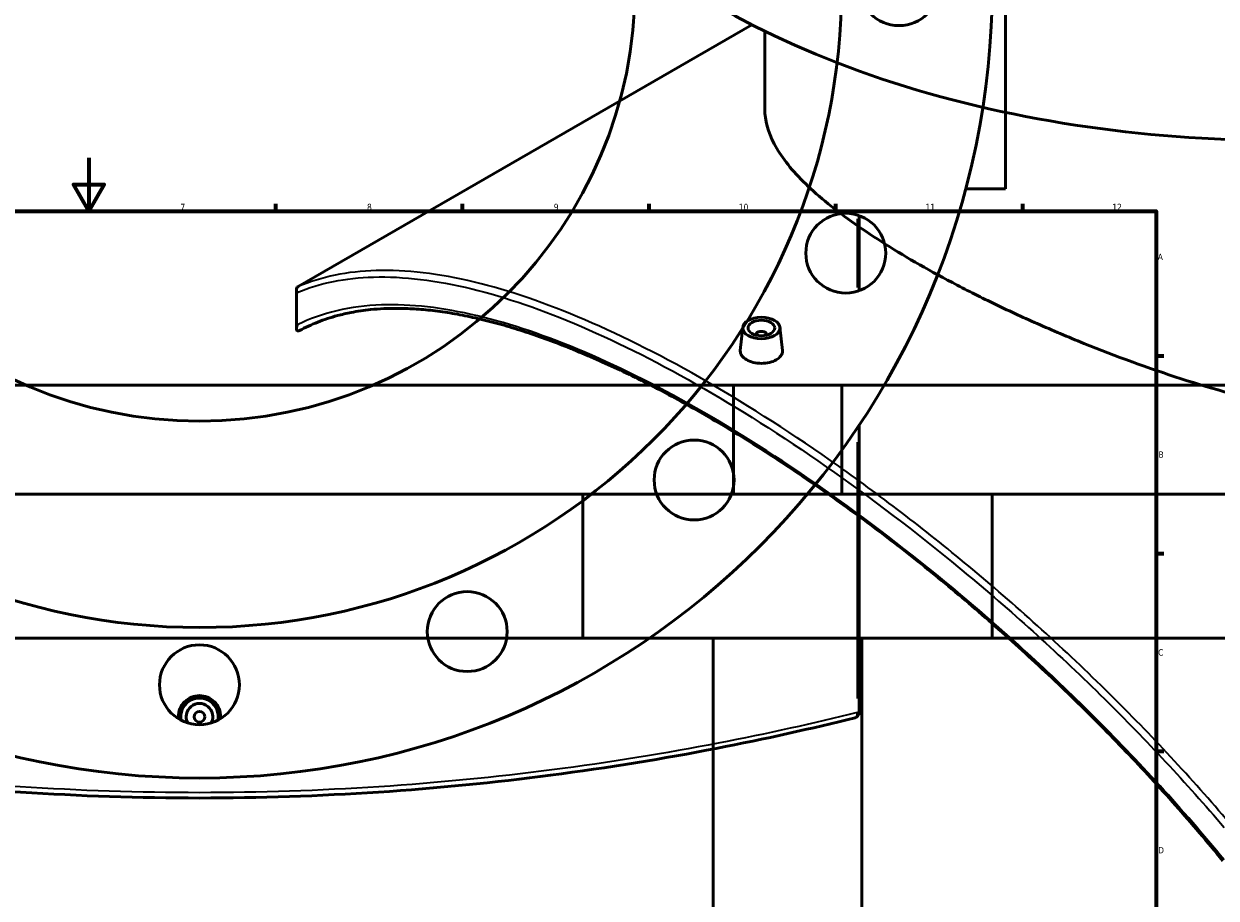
# Model space of a CAD drawing. Header units: millimetres. Extents: x -674 to 1236, y -345 to 989.
# Tile 10 of 12: x 396 to 843, y 316 to 644. Entities that reach past the tile are written whole.
import ezdxf

# ---------------------------------------------------------------- set-up
doc = ezdxf.new("R2010")
doc.units = ezdxf.units.MM
for name, color, linetype, lineweight in [('Border (ANSI)', 7, 'Continuous', 70), ('Dimension (ANSI)', 7, 'Continuous', 25), ('Visible (ANSI)', 7, 'Continuous', 50), ('Visible Narrow (ANSI)', 7, 'Continuous', 35)]:
    doc.layers.add(name, color=color, linetype=linetype, lineweight=lineweight)
doc.styles.add('Note Text (ANSI)', font='tahoma.ttf')
doc.dimstyles.new('Default - mm (ANSI)', dxfattribs={"dimtxt": 2.4, "dimasz": 2.5, "dimexe": 3.175, "dimexo": 1.6002, "dimgap": 0.8, "dimtad": 0, "dimtoh": 1, "dimdec": 0, "dimrnd": 1e-08, "dimzin": 4, "dimdsep": 46, "dimtxsty": 'Note Text (ANSI)', "dimcen": 0.09, "dimdle": 10, "dimclrd": 256, "dimclre": 256, "dimclrt": 5, "dimadec": 1, "dimazin": 1, "dimtfac": 1.27, "dimtofl": 0, "dimtmove": 0, "dimatfit": 3, "dimfxl": 1, "dimtolj": 1, "dimtzin": 4, "dimlwd": -1, "dimlwe": -1, "dimarcsym": 0})

# ---------------------------------------------------------------- blocks, each defined once
blk = doc.blocks.new('Borders Default Border')
at = {"layer": 'Border (ANSI)'}
for p, q in [((490.58, 574), (490.58, 576.8)), ((560.67, 574), (560.67, 576.8)), ((630.75, 574), (630.75, 576.8)), ((700.83, 574), (700.83, 576.8)), ((770.92, 574), (770.92, 576.8)), ((821, 519.75), (823.8, 519.75)), ((821, 445.5), (823.8, 445.5)), ((821, 371.25), (823.8, 371.25))]:
    blk.add_line(p, q, dxfattribs=at)
at = {"layer": 'Border (ANSI)', "flags": 128}
for points in [[(420.5, 594), (420.5, 574), (414.73, 584), (426.27, 584), (420.5, 574)], [(20, 20), (20, 574), (821, 574), (821, 20), (20, 20)]]:
    blk.add_lwpolyline(points, dxfattribs=at)
at = {"layer": 'Border (ANSI)', "color": 5, "true_color": 0x0000ff, "char_height": 2.4, "attachment_point": 7, "style": 'Note Text (ANSI)'}
for s, insert in [('7', (454.8, 574.4)), ('8', (524.84, 574.35)), ('9', (594.92, 574.35)), ('10', (664.35, 574.35)), ('11', (734.43, 574.4)), ('12', (804.52, 574.4)), ('A', (821.58, 555.68)), ('B', (821.87, 481.43)), ('C', (821.71, 407.13)), ('D', (821.72, 332.93))]:
    blk.add_mtext(s, dxfattribs=dict(at, insert=insert))
blk = doc.blocks.new('*D7')
at = {"layer": 'Defpoints', "color": 0, "transparency": 16777216}
for p in [(402.94, 811.18), (521.03, 506.25)]:
    blk.add_point(p, dxfattribs=at)
at = {"layer": 'Dimension (ANSI)', "transparency": 16777216}
for p, q in [((447.56, 695.94), (403.84, 808.85)), ((444.4, 695.94), (447.56, 695.94))]:
    blk.add_line(p, q, dxfattribs=at)
blk.add_solid([(404.23, 809), (403.45, 808.7), (402.94, 811.18)], dxfattribs=at)
at = {"layer": 'Dimension (ANSI)', "color": 5, "transparency": 16777216, "insert": (435.84, 697.24), "char_height": 2.4, "attachment_point": 1, "style": 'Note Text (ANSI)'}
blk.add_mtext('\\A1;∅327', dxfattribs=at)
blk = doc.blocks.new('*D8')
at = {"layer": 'Defpoints', "color": 0, "transparency": 16777216}
for p in [(295.95, 905.57), (628.02, 411.86)]:
    blk.add_point(p, dxfattribs=at)
at = {"layer": 'Dimension (ANSI)', "transparency": 16777216}
for p, q in [((348.73, 827.1), (297.34, 903.49)), ((345.53, 827.1), (348.73, 827.1))]:
    blk.add_line(p, q, dxfattribs=at)
blk.add_solid([(297.69, 903.73), (296.99, 903.26), (295.95, 905.57)], dxfattribs=at)
at = {"layer": 'Dimension (ANSI)', "color": 5, "transparency": 16777216, "insert": (337.03, 828.39), "char_height": 2.4, "attachment_point": 1, "style": 'Note Text (ANSI)'}
blk.add_mtext('\\A1;∅595', dxfattribs=at)

msp = doc.modelspace()

# ---------------------------------------------------------------- linework, layer by layer
at = {"layer": 'Visible (ANSI)'}
for p, q in [((764.48, 734.96), (764.48, 582.46)), ((499.04, 545.72), (669.28, 644.01)), ((674.13, 612.32), (674.13, 641.57)), ((749.55, 582.46), (764.48, 582.46)), ((709.48, 544.11), (709.48, 572.41)), ((498.34, 529.98), (498.34, 544.49)), ((665.84, 530.42), (664.91, 521.76)), ((679.81, 530.42), (680.74, 521.77)), ((670.83, 527.72), (670.83, 527.52)), ((674.83, 527.72), (674.83, 527.52)), ((702.98, 508.76), (220.98, 508.76)), ((1144.38, 508.76), (662.38, 508.76)), ((662.38, 467.76), (662.38, 508.76)), ((702.98, 467.76), (702.98, 508.76)), ((709.48, 385.78), (709.48, 493.64)), ((759.48, 467.76), (164.48, 467.76)), ((1200.88, 467.76), (605.88, 467.76)), ((605.88, 413.76), (605.88, 467.76)), ((759.48, 413.76), (759.48, 467.76)), ((759.48, 413.76), (164.48, 413.76)), ((1200.88, 413.76), (605.88, 413.76)), ((654.78, 189.56), (654.78, 413.76)), ((710.58, 243.76), (710.58, 413.76))]:
    msp.add_line(p, q, dxfattribs=at)
for centre, radius in [((461.98, 658.71), 297.5), ((461.98, 658.71), 241), ((461.98, 658.71), 163.5), ((724.48, 658.71), 15), ((704.5, 558.26), 15), ((647.6, 473.1), 15), ((562.44, 416.19), 15), ((461.98, 396.21), 15), ((461.98, 384.21), 2)]:
    msp.add_circle(centre, radius, dxfattribs=at)
for centre, radius, start, end in [((461.98, 384.21), 7, 349.0194, 190.9806), ((461.98, 384.21), 5, 332.1819, 207.8181), ((707.48, 385.78), 2, 283.9626, 0)]:
    msp.add_arc(centre, radius, start, end, dxfattribs=at)
for centre, major_axis, start_param, end_param in [((866.93, 772.38), (-297.5, 0), 0, 3.141593), ((672.83, 527.72), (-2, 0), 2.963882, 6.460896)]:
    msp.add_ellipse(centre, major_axis=major_axis, ratio=0.57735, start_param=start_param, end_param=end_param, dxfattribs=at)
for major_axis in [(-7, 0), (5, 0)]:
    msp.add_ellipse((672.83, 530.17), major_axis=major_axis, ratio=0.57735, dxfattribs=at)
for points, knots in [([(1003.26, 510.61), (998.88, 508.08), (994.22, 505.79), (984.44, 501.76), (979.32, 500.02), (968.67, 497.13), (963.15, 495.98), (951.8, 494.26), (945.97, 493.69), (928.18, 492.8), (915.88, 493.32), (891.22, 496.06), (878.87, 498.28), (855.03, 503.73), (842.69, 507.16), (818.02, 515.1), (805.7, 519.6), (787.87, 526.8), (782.04, 529.28), (770.67, 534.31), (765.15, 536.88), (754.5, 542.04), (749.37, 544.63), (739.61, 549.78), (734.97, 552.35), (726.23, 557.39), (722.01, 559.94), (713.98, 565.06), (710.17, 567.62), (703.06, 572.73), (699.75, 575.26), (693.7, 580.27), (690.96, 582.75), (683.66, 590.06), (680.01, 594.78), (675.25, 603.84), (674.13, 608.18), (674.13, 612.32)], [0, 0, 0, 0, 1.859567, 1.859567, 3.719134, 3.719134, 5.578701, 5.578701, 7.438268, 7.438268, 11.157402, 11.157402, 14.876536, 14.876536, 18.58341, 18.58341, 22.290285, 22.290285, 24.143722, 24.143722, 25.997159, 25.997159, 27.850596, 27.850596, 29.704033, 29.704033, 31.55747, 31.55747, 33.410907, 33.410907, 35.264344, 35.264344, 37.117781, 37.117781, 40.824655, 40.824655, 44.531529, 44.531529, 44.531529, 44.531529]), ([(498.62, 543.51), (498.62, 543.52), (498.62, 543.52), (498.52, 543.69), (498.45, 543.87), (498.35, 544.22), (498.33, 544.4), (498.35, 544.8), (498.41, 545.01), (498.61, 545.37), (498.75, 545.53), (498.92, 545.65)], [-0.2811106, -0.2811106, -0.2811106, -0.2811106, -0.280417, -0.280417, -0.2162025, -0.2162025, -0.1528709, -0.1528709, -0.0733101, -0.0733101, 0, 0, 0, 0]), ([(845.98, 330.18), (843.09, 333.71), (840.17, 337.22), (834.25, 344.17), (831.25, 347.62), (825.19, 354.46), (822.12, 357.86), (815.92, 364.59), (812.8, 367.92), (806.49, 374.53), (803.3, 377.8), (796.89, 384.28), (793.65, 387.49), (787.14, 393.83), (783.87, 396.97), (777.28, 403.17), (773.97, 406.23), (767.31, 412.28), (763.97, 415.27), (757.26, 421.16), (753.9, 424.07), (747.15, 429.8), (743.77, 432.63), (736.99, 438.19), (733.6, 440.92), (726.81, 446.31), (723.41, 448.95), (716.63, 454.14), (713.24, 456.69), (706.49, 461.67), (703.13, 464.1), (696.45, 468.86), (693.12, 471.18), (686.5, 475.71), (683.2, 477.92), (676.65, 482.23), (673.4, 484.32), (666.93, 488.4), (663.71, 490.39), (657.32, 494.24), (654.15, 496.11), (647.85, 499.73), (644.73, 501.49), (638.52, 504.88), (635.44, 506.52), (629.33, 509.68), (626.3, 511.2), (620.3, 514.12), (617.32, 515.52), (611.42, 518.2), (608.49, 519.48), (602.7, 521.92), (599.83, 523.08), (594.16, 525.27), (591.35, 526.3), (585.79, 528.23), (583.04, 529.13), (577.61, 530.8), (574.92, 531.57), (569.63, 532.98), (567.02, 533.61), (561.89, 534.73), (559.37, 535.23), (554.41, 536.07), (551.97, 536.42), (547.19, 536.98), (544.84, 537.2), (540.45, 537.46), (538.39, 537.53), (532.85, 537.56), (529.44, 537.4), (523.67, 536.81), (521.26, 536.45), (517.15, 535.66), (515.43, 535.26), (511.2, 534.13), (508.75, 533.32), (504, 531.46), (501.71, 530.4), (499.49, 529.21)], [8.283803, 8.283803, 8.283803, 8.283803, 9.659536, 9.659536, 11.035269, 11.035269, 12.411002, 12.411002, 13.786735, 13.786735, 15.162468, 15.162468, 16.538201, 16.538201, 17.913934, 17.913934, 19.289667, 19.289667, 20.665399, 20.665399, 22.041132, 22.041132, 23.416865, 23.416865, 24.792598, 24.792598, 26.168331, 26.168331, 27.541202, 27.541202, 28.90653, 28.90653, 30.26525, 30.26525, 31.618389, 31.618389, 32.967045, 32.967045, 34.312359, 34.312359, 35.655494, 35.655494, 36.997616, 36.997616, 38.339883, 38.339883, 39.683454, 39.683454, 41.029475, 41.029475, 42.379071, 42.379071, 43.733324, 43.733324, 45.093271, 45.093271, 46.459889, 46.459889, 47.834099, 47.834099, 49.209832, 49.209832, 50.585565, 50.585565, 51.961297, 51.961297, 53.33703, 53.33703, 54.584041, 54.584041, 56.766311, 56.766311, 58.403013, 58.403013, 59.63054, 59.63054, 61.471829, 61.471829, 63.313119, 63.313119, 63.313119, 63.313119]), ([(498.92, 529.08), (498.82, 529.09), (498.73, 529.12), (498.55, 529.23), (498.47, 529.34), (498.26, 529.9), (498.34, 530.55), (498.62, 531.3), (498.62, 531.3), (498.62, 531.31)], [-0.6562492, -0.6562492, -0.6562492, -0.6562492, -0.5647606, -0.5647606, -0.4084118, -0.4084118, 0, 0, 0.0015725, 0.0015725, 0.0015725, 0.0015725]), ([(498.92, 529.08), (498.95, 529.08), (498.98, 529.08), (499.09, 529.08), (499.17, 529.09), (499.34, 529.14), (499.41, 529.17), (499.49, 529.21)], [0.36685046, 0.36685046, 0.36685046, 0.36685046, 0.38066671, 0.38066671, 0.42425665, 0.42425665, 0.45961331, 0.45961331, 0.45961331, 0.45961331]), ([(678.44, 518.21), (677.73, 517.8), (676.84, 517.45), (674.89, 517), (673.82, 516.89), (671.83, 516.91), (670.77, 517.03), (668.82, 517.52), (667.93, 517.87), (666.52, 518.69), (665.91, 519.2), (665.1, 520.31), (664.9, 520.91), (664.9, 521.57), (664.9, 521.67), (664.91, 521.76)], [0, 0, 0, 0, 0.298796, 0.298796, 0.597592, 0.597592, 0.896324, 0.896324, 1.195056, 1.195056, 1.493788, 1.493788, 1.79252, 1.79252, 1.840979, 1.840979, 1.840979, 1.840979]), ([(680.74, 521.77), (680.75, 521.67), (680.76, 521.58), (680.76, 520.9), (680.56, 520.27), (679.75, 519.13), (679.14, 518.61), (678.44, 518.21)], [4.133884, 4.133884, 4.133884, 4.133884, 4.182484, 4.182484, 4.4813533, 4.4813533, 4.7802225, 4.7802225, 4.7802225, 4.7802225]), ([(454.09, 383.46), (454.06, 383.71), (454.05, 383.97), (454.05, 385.21), (454.25, 386.27), (455.06, 388.23), (455.67, 389.12), (457.08, 390.52), (457.97, 391.13), (459.93, 391.94), (460.99, 392.14), (462.98, 392.14), (464.04, 391.94), (465.99, 391.13), (466.89, 390.52), (468.3, 389.12), (468.91, 388.23), (469.72, 386.27), (469.92, 385.21), (469.92, 384.21)], [2.31595, 2.31595, 2.31595, 2.31595, 2.390111, 2.390111, 2.68898, 2.68898, 2.98785, 2.98785, 3.286508, 3.286508, 3.585167, 3.585167, 3.883825, 3.883825, 4.182484, 4.182484, 4.481353, 4.481353, 4.780223, 4.780223, 4.780223, 4.780223]), ([(216, 383.83), (232.14, 379.82), (249.57, 375.91), (287.7, 368.52), (308.54, 365.09), (351.11, 359.54), (372.78, 357.38), (416.96, 354.47), (439.47, 353.71), (461.98, 353.71), (484.49, 353.71), (507.01, 354.47), (551.19, 357.38), (572.86, 359.54), (615.42, 365.09), (636.26, 368.52), (674.39, 375.91), (691.82, 379.82), (707.97, 383.83)], [5.179357, 5.179357, 5.179357, 5.179357, 11.777005, 11.777005, 18.783116, 18.783116, 25.523382, 25.523382, 32.263654, 32.263654, 32.263654, 39.003925, 39.003925, 45.744191, 45.744191, 52.750302, 52.750302, 59.347955, 59.347955, 59.347955, 59.347955])]:
    msp.add_open_spline(points, degree=3, knots=knots, dxfattribs=at)
for points in [[(499.04, 545.72), (499, 545.7), (498.96, 545.67), (498.92, 545.65)], [(469.92, 384.21), (469.92, 383.97), (469.91, 383.71), (469.88, 383.46)]]:
    msp.add_open_spline(points, degree=3, dxfattribs=at)
at = {"layer": 'Visible Narrow (ANSI)'}
for p, q in [((708.82, 571.19), (708.82, 545.33)), ((498.62, 531.31), (498.62, 543.51)), ((708.82, 487.3), (708.82, 391.12)), ((708.88, 385.78), (709.48, 385.78))]:
    msp.add_line(p, q, dxfattribs=at)
msp.add_ellipse((707.48, 385.78), major_axis=(0.48, -1.94), ratio=0.655962, start_param=0.070456, end_param=1.338668, dxfattribs=at)
for points, knots in [([(848.47, 344.33), (834.19, 361.15), (819.06, 377.39), (786.78, 409.32), (769.58, 424.91), (735.46, 453.43), (718.56, 466.43), (685.15, 490.05), (668.65, 500.66), (652.68, 509.88), (636.7, 519.1), (621.26, 526.94), (591.97, 539.52), (578.12, 544.28), (551.83, 550.63), (539.47, 552.1), (517.48, 551.41), (507.75, 549.41), (499.04, 545.72)], [-59.347955, -59.347955, -59.347955, -59.347955, -52.750302, -52.750302, -45.744191, -45.744191, -39.003925, -39.003925, -32.263654, -32.263654, -32.263654, -25.523382, -25.523382, -18.783116, -18.783116, -11.777005, -11.777005, -5.088857, -5.088857, -5.088857, -5.088857]), ([(498.62, 543.51), (507.2, 547.07), (516.76, 548.98), (538.5, 549.61), (550.81, 548.12), (576.98, 541.75), (590.78, 536.99), (619.96, 524.43), (635.34, 516.62), (651.26, 507.43), (667.18, 498.24), (683.63, 487.67), (716.93, 464.16), (733.78, 451.22), (767.8, 422.84), (784.96, 407.31), (817.15, 375.55), (832.24, 359.4), (846.5, 342.67)], [5.179357, 5.179357, 5.179357, 5.179357, 11.777005, 11.777005, 18.783116, 18.783116, 25.523382, 25.523382, 32.263654, 32.263654, 32.263654, 39.003925, 39.003925, 45.744191, 45.744191, 52.750302, 52.750302, 59.347955, 59.347955, 59.347955, 59.347955]), ([(846.5, 330.46), (831.02, 349.37), (814.39, 367.56), (781.06, 400.77), (764.46, 415.92), (731.48, 443.62), (715.12, 456.26), (682.76, 479.2), (666.76, 489.5), (651.26, 498.45), (635.77, 507.39), (620.78, 514.98), (592.32, 527.16), (578.85, 531.74), (553.29, 537.83), (541.27, 539.21), (518.51, 538.39), (507.94, 535.9), (498.62, 531.31)], [8.283803, 8.283803, 8.283803, 8.283803, 15.630766, 15.630766, 22.43788, 22.43788, 28.998914, 28.998914, 35.559952, 35.559952, 35.559952, 42.120991, 42.120991, 48.682024, 48.682024, 55.489138, 55.489138, 62.836094, 62.836094, 62.836094, 62.836094]), ([(708.82, 385.78), (692.62, 381.77), (675.13, 377.87), (636.86, 370.49), (615.95, 367.07), (573.24, 361.53), (551.5, 359.38), (507.16, 356.47), (484.57, 355.71), (461.98, 355.71), (439.39, 355.71), (416.8, 356.47), (372.47, 359.38), (350.73, 361.53), (308.01, 367.07), (287.1, 370.49), (248.58, 377.92), (230.87, 381.88), (214.48, 385.94)], [-59.347955, -59.347955, -59.347955, -59.347955, -52.750302, -52.750302, -45.744191, -45.744191, -39.003925, -39.003925, -32.263654, -32.263654, -32.263654, -25.523382, -25.523382, -18.783116, -18.783116, -11.777005, -11.777005, -5.088857, -5.088857, -5.088857, -5.088857])]:
    msp.add_open_spline(points, degree=3, knots=knots, dxfattribs=at)

# ---------------------------------------------------------------- block references
msp.add_blockref('Borders Default Border', (0, 0))

# ---------------------------------------------------------------- dimensions: what is measured, and where the dimension line sits
at = {"layer": 'Dimension (ANSI)'}
for p1, p2, picture, middle in [((628.02, 411.86), (295.95, 905.57), '*D8', (340.88, 827.1)), ((521.03, 506.25), (402.94, 811.18), '*D7', (439.72, 695.94))]:
    dim = msp.add_diameter_dim_2p(p1=p1, p2=p2, dimstyle='Default - mm (ANSI)', override={"dimgap": 0.8, "dimtih": 1, "dimdec": 0, "dimlfac": 1, "dimtol": 0, "dimlim": 0, "dimtp": 0, "dimtm": 0, "dimtdec": 2}, dxfattribs=at)
    dim.commit()
    dim.dimension.update_dxf_attribs({"geometry": picture, "text_midpoint": middle, "dimtype": 163})

doc.saveas('drawing.dxf')
